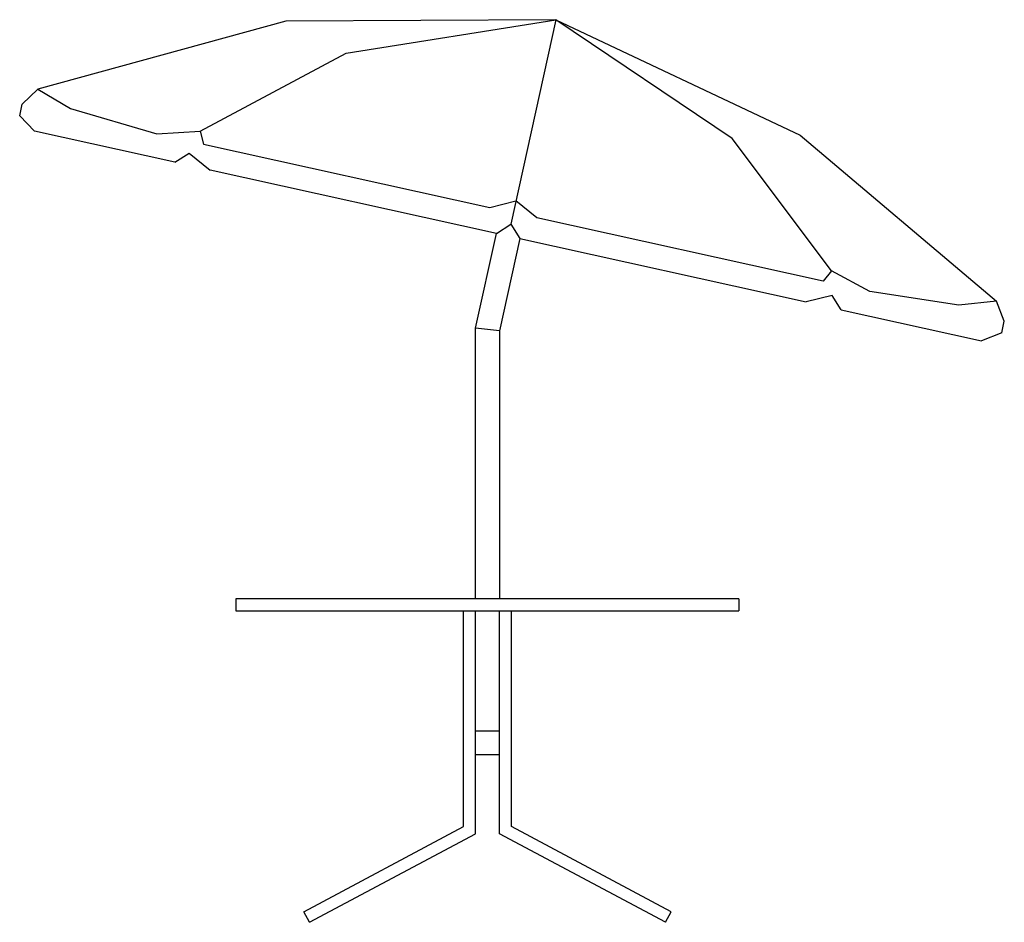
# Model space of a CAD drawing. Extents: x 211.9 to 294.2, y 315 to 390.4.
import ezdxf

# ---------------------------------------------------------------- set-up
doc = ezdxf.new("R2010")
doc.units = 0
doc.header["$MEASUREMENT"] = 0
doc.layers.get('0').update_dxf_attribs({"linetype": 'CONTINUOUS'})

msp = doc.modelspace()

# ---------------------------------------------------------------- linework, layer by layer
for p, q in [((234.161666, 390.243358), (213.450561, 384.582073)), ((256.722311, 390.374798), (234.161666, 390.243358)), ((239.208002, 387.591098), (256.722311, 390.374798)), ((256.722311, 390.374798), (252.943426, 373.287667)), ((256.722311, 390.374798), (277.123594, 380.742163)), ((271.429448, 380.465201), (256.722311, 390.374798)), ((227.012297, 381.070761), (239.208002, 387.591098)), ((212.150249, 383.333398), (213.450561, 384.582073)), ((213.450561, 384.582073), (216.163847, 382.957856)), ((211.934313, 382.35699), (212.150249, 383.333398)), ((216.163847, 382.957856), (223.378935, 380.850131)), ((211.934313, 382.35699), (213.182988, 381.056678)), ((224.899877, 378.465443), (213.182988, 381.056678)), ((223.378935, 380.850131), (227.012297, 381.070761)), ((227.012297, 381.070761), (227.284565, 379.986386)), ((227.284565, 379.986386), (251.206548, 374.695947)), ((279.7383, 369.410203), (271.429448, 380.465201)), ((277.123594, 380.742163), (293.515973, 366.875299)), ((224.899877, 378.465443), (226.092221, 379.225914)), ((226.092221, 379.225914), (227.8291, 377.817634)), ((251.751083, 372.527196), (227.8291, 377.817634)), ((251.206548, 374.695947), (253.375299, 375.240482)), ((255.112178, 373.832202), (253.375299, 375.240482)), ((279.03416, 368.541764), (255.112178, 373.832202)), ((250, 364.609257), (251.751083, 372.527196)), ((251.751083, 372.527196), (252.943426, 373.287667)), ((252.943426, 373.287667), (253.703898, 372.095323)), ((253.703898, 372.095323), (252, 364.390743)), ((253.703898, 372.095323), (277.62588, 366.804885)), ((279.7383, 369.410203), (279.03416, 368.541764)), ((282.93979, 367.678019), (279.7383, 369.410203)), ((290.370814, 366.5467), (282.93979, 367.678019)), ((279.794632, 367.34942), (277.62588, 366.804885)), ((280.555103, 366.157076), (279.794632, 367.34942)), ((293.515973, 366.875299), (290.370814, 366.5467)), ((294.168476, 365.194751), (293.515973, 366.875299)), ((280.555103, 366.157076), (292.271992, 363.565841)), ((293.95254, 364.218344), (294.168476, 365.194751)), ((252, 364.390743), (250, 364.609257)), ((250, 342), (250, 364.609257)), ((252, 364.390743), (252, 342)), ((293.95254, 364.218344), (292.271992, 363.565841)), ((230, 342), (230, 341)), ((272, 342), (230, 342)), ((272, 342), (272, 341)), ((230, 341), (272, 341)), ((249, 323), (249, 341)), ((250, 322.4), (250, 341)), ((252, 322.4), (252, 341)), ((253, 323), (253, 341)), ((250, 331), (252, 331)), ((250, 329), (252, 329)), ((235.654412, 315.882353), (249, 323)), ((236.125, 315), (250, 322.4)), ((265.875, 315), (252, 322.4)), ((266.345588, 315.882353), (253, 323)), ((236.125, 315), (235.654412, 315.882353)), ((265.875, 315), (266.345588, 315.882353))]:
    msp.add_line(p, q)

doc.saveas('drawing.dxf')
